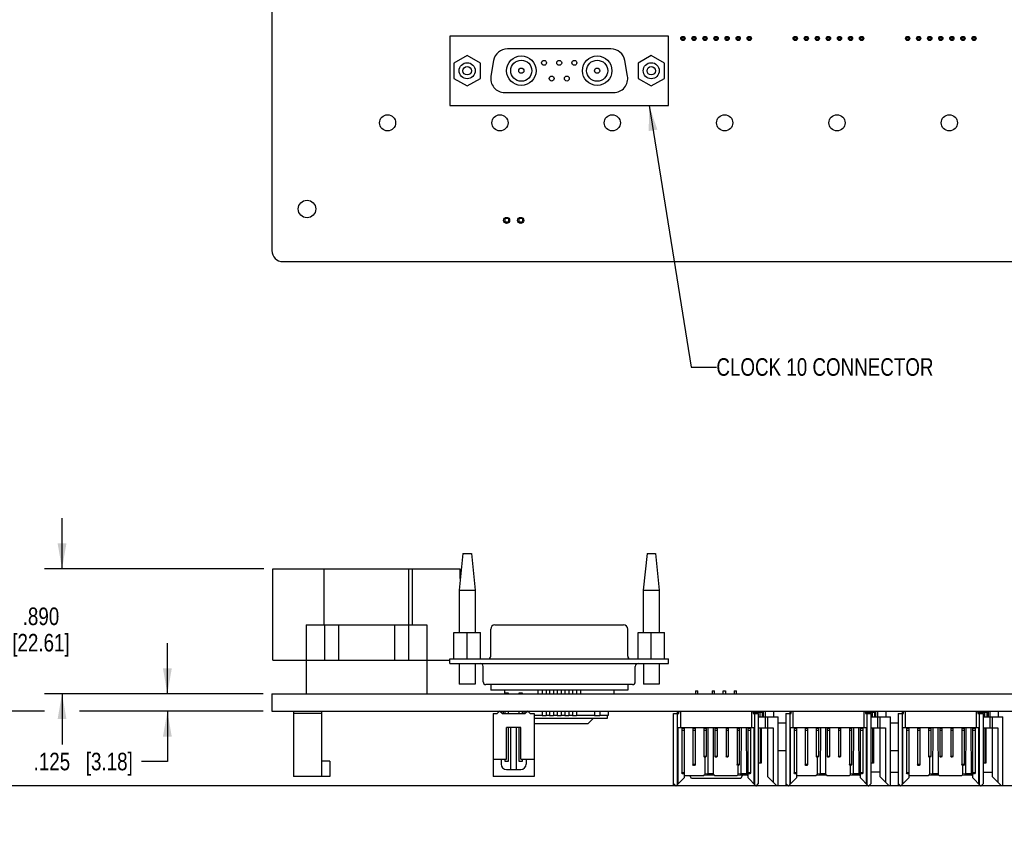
# Model space of a CAD drawing. Header units: inches. Extents: x 0 to 34, y 0 to 22.
# Tile 26 of 39: x 11.4 to 18.4, y 10.4 to 16.2. Entities that reach past the tile are written whole.
import ezdxf

# ---------------------------------------------------------------- set-up
doc = ezdxf.new("R2010")
doc.units = ezdxf.units.IN
doc.header["$LTSCALE"] = 1.87
doc.header["$MEASUREMENT"] = 0
doc.layers.get('0').update_dxf_attribs({"linetype": 'CONTINUOUS'})
doc.layers.add('DETAIL', color=7, linetype='CONTINUOUS')
doc.layers.add('DIMENSIONS', color=7, linetype='CONTINUOUS')
doc.styles.get("Standard").update_dxf_attribs({"font": 'txt', "width": 0.8})
doc.dimstyles.new('DIMSTYLE_1', dxfattribs={"dimtxt": 0.125, "dimasz": 0.18, "dimexe": 0.18, "dimexo": 0.0625, "dimgap": 0.09, "dimtad": 0, "dimtih": 1, "dimtoh": 1, "dimdec": 3, "dimzin": 4, "dimdsep": 46, "dimtxsty": 'STANDARD', "dimblk": '_FILLED', "dimblk1": '_FILLED', "dimblk2": '_FILLED', "dimcen": 0.09, "dimadec": 0, "dimazin": 0, "dimtp": 0.01, "dimtm": 0.01, "dimtfac": 1, "dimtdec": 3, "dimtofl": 0, "dimtmove": 0, "dimatfit": 3, "dimldrblk": '_FILLED', "dimfxl": 1, "dimtolj": 1, "dimtzin": 4, "dimarcsym": 0})
doc.dimstyles.get("Standard").update_dxf_attribs({"dimtxt": 0.125, "dimasz": 0.18, "dimexe": 0.18, "dimexo": 0.0625, "dimgap": 0.09, "dimtad": 0, "dimtih": 1, "dimtoh": 1, "dimdec": 3, "dimzin": 4, "dimdsep": 46, "dimtxsty": 'STANDARD', "dimblk": '_FILLED', "dimblk1": '_FILLED', "dimblk2": '_FILLED', "dimcen": 0.09, "dimadec": 0, "dimazin": 0, "dimtol": 1, "dimtp": 0.01, "dimtm": 0.01, "dimtfac": 1, "dimtdec": 3, "dimtofl": 0, "dimtmove": 0, "dimatfit": 3, "dimldrblk": '_FILLED', "dimfxl": 1, "dimtolj": 1, "dimtzin": 4, "dimarcsym": 0})

# ---------------------------------------------------------------- blocks, each defined once
blk = doc.blocks.new('_FILLED')
at = {"color": 0, "linetype": 'BYBLOCK'}
blk.add_solid([(0, 0), (-1, 0.174), (-1, -0.174)], dxfattribs=at)
blk = doc.blocks.new('*D6')
at = {"layer": 'DIMENSIONS', "color": 2, "linetype": 'CONTINUOUS'}
for p, q in [((12.4133, 11.3995), (12.4133, 11.7595)), ((13.0952, 11.3995), (12.2883, 11.3995)), ((13.0952, 11.2745), (12.2883, 11.2745)), ((12.4133, 11.2745), (12.4133, 10.9172)), ((12.4133, 10.9172), (12.2295, 10.9172))]:
    blk.add_line(p, q, dxfattribs=at)
at = {"layer": 'DIMENSIONS', "color": 2, "linetype": 'CONTINUOUS', "xscale": 0.18, "yscale": 0.18, "zscale": 0.18}
for p, rotation in [((12.4133, 11.3995), 270), ((12.4133, 11.2745), 90)]:
    blk.add_blockref('_FILLED', p, dxfattribs=dict(at, rotation=rotation))
at = {"layer": 'DIMENSIONS', "color": 2, "linetype": 'CONTINUOUS', "insert": (12.167, 10.9797), "char_height": 0.125, "width": 1.125, "attachment_point": 3, "line_spacing_factor": 0.9}
blk.add_mtext('.125{\\Ftxt.shx;\\W1.000000;\\H0.125000; }[3.18]', dxfattribs=at)
blk = doc.blocks.new('*D7')
at = {"layer": 'DIMENSIONS', "color": 2, "linetype": 'CONTINUOUS'}
for p, q in [((11.6633, 12.2895), (11.6633, 12.6495)), ((13.1008, 12.2895), (11.5383, 12.2895)), ((13.0952, 11.3995), (11.5383, 11.3995)), ((11.6633, 11.3995), (11.6633, 11.0395))]:
    blk.add_line(p, q, dxfattribs=at)
at = {"layer": 'DIMENSIONS', "color": 2, "linetype": 'CONTINUOUS', "xscale": 0.18, "yscale": 0.18, "zscale": 0.18}
for p, rotation in [((11.6633, 12.2895), 270), ((11.6633, 11.3995), 90)]:
    blk.add_blockref('_FILLED', p, dxfattribs=dict(at, rotation=rotation))
at = {"layer": 'DIMENSIONS', "color": 2, "linetype": 'CONTINUOUS', "insert": (11.5133, 12.0133), "char_height": 0.125, "width": 0.7, "attachment_point": 2, "line_spacing_factor": 0.9}
blk.add_mtext('.890\\P[22.61]', dxfattribs=at)
blk = doc.blocks.new('*D8')
at = {"layer": 'DIMENSIONS', "color": 2, "linetype": 'CONTINUOUS'}
for p, q in [((10.1633, 11.2745), (10.1633, 11.6345)), ((11.5383, 11.2745), (10.0383, 11.2745)), ((13.0952, 11.2745), (11.7883, 11.2745)), ((22.161, 10.7449), (10.0383, 10.7449)), ((10.1633, 10.7449), (10.1633, 10.3849))]:
    blk.add_line(p, q, dxfattribs=at)
at = {"layer": 'DIMENSIONS', "color": 2, "linetype": 'CONTINUOUS', "xscale": 0.18, "yscale": 0.18, "zscale": 0.18}
for p, rotation in [((10.1633, 11.2745), 270), ((10.1633, 10.7449), 90)]:
    blk.add_blockref('_FILLED', p, dxfattribs=dict(at, rotation=rotation))
at = {"layer": 'DIMENSIONS', "color": 2, "linetype": 'CONTINUOUS', "insert": (10.0133, 11.1674), "char_height": 0.125, "width": 0.7, "attachment_point": 2, "line_spacing_factor": 0.9}
blk.add_mtext('.530\\P[13.45]', dxfattribs=at)

msp = doc.modelspace()

# ---------------------------------------------------------------- linework, layer by layer
at = {"color": 7, "linetype": 'CONTINUOUS'}
for p, q in [((13.1577, 20.3298), (13.1577, 14.5542)), ((14.4254, 16.0815), (14.4254, 15.5875)), ((15.9813, 16.0815), (14.4254, 16.0815)), ((15.9813, 15.5875), (15.9813, 16.0815)), ((16.0762, 16.0513), (16.0762, 16.0768)), ((16.0762, 16.0719), (16.092, 16.0719)), ((16.092, 16.0682), (16.0762, 16.0682)), ((16.0762, 16.0599), (16.092, 16.0599)), ((16.092, 16.0562), (16.0762, 16.0562)), ((16.092, 16.0768), (16.092, 16.0513)), ((16.155, 16.0513), (16.155, 16.0768)), ((16.155, 16.0719), (16.1707, 16.0719)), ((16.1707, 16.0682), (16.155, 16.0682)), ((16.155, 16.0599), (16.1707, 16.0599)), ((16.1707, 16.0562), (16.155, 16.0562)), ((16.1707, 16.0768), (16.1707, 16.0513)), ((16.2337, 16.0513), (16.2337, 16.0768)), ((16.2337, 16.0719), (16.2495, 16.0719)), ((16.2495, 16.0682), (16.2337, 16.0682)), ((16.2337, 16.0599), (16.2495, 16.0599)), ((16.2495, 16.0562), (16.2337, 16.0562)), ((16.2495, 16.0768), (16.2495, 16.0513)), ((16.3125, 16.0513), (16.3125, 16.0768)), ((16.3125, 16.0719), (16.3282, 16.0719)), ((16.3282, 16.0682), (16.3125, 16.0682)), ((16.3125, 16.0599), (16.3282, 16.0599)), ((16.3282, 16.0562), (16.3125, 16.0562)), ((16.3282, 16.0768), (16.3282, 16.0513)), ((16.3912, 16.0513), (16.3912, 16.0768)), ((16.3912, 16.0719), (16.4069, 16.0719)), ((16.4069, 16.0682), (16.3912, 16.0682)), ((16.3912, 16.0599), (16.4069, 16.0599)), ((16.4069, 16.0562), (16.3912, 16.0562)), ((16.4069, 16.0768), (16.4069, 16.0513)), ((16.4699, 16.0513), (16.4699, 16.0768)), ((16.4699, 16.0719), (16.4857, 16.0719)), ((16.4857, 16.0682), (16.4699, 16.0682)), ((16.4699, 16.0599), (16.4857, 16.0599)), ((16.4857, 16.0562), (16.4699, 16.0562)), ((16.4857, 16.0768), (16.4857, 16.0513)), ((16.5487, 16.0513), (16.5487, 16.0768)), ((16.5487, 16.0719), (16.5644, 16.0719)), ((16.5644, 16.0682), (16.5487, 16.0682)), ((16.5487, 16.0599), (16.5644, 16.0599)), ((16.5644, 16.0562), (16.5487, 16.0562)), ((16.5644, 16.0768), (16.5644, 16.0513)), ((16.8762, 16.0513), (16.8762, 16.0768)), ((16.8762, 16.0719), (16.892, 16.0719)), ((16.892, 16.0682), (16.8762, 16.0682)), ((16.8762, 16.0599), (16.892, 16.0599)), ((16.892, 16.0562), (16.8762, 16.0562)), ((16.892, 16.0768), (16.892, 16.0513)), ((16.955, 16.0513), (16.955, 16.0768)), ((16.955, 16.0719), (16.9707, 16.0719)), ((16.9707, 16.0682), (16.955, 16.0682)), ((16.955, 16.0599), (16.9707, 16.0599)), ((16.9707, 16.0562), (16.955, 16.0562)), ((16.9707, 16.0768), (16.9707, 16.0513)), ((17.0337, 16.0513), (17.0337, 16.0768)), ((17.0337, 16.0719), (17.0495, 16.0719)), ((17.0495, 16.0682), (17.0337, 16.0682)), ((17.0337, 16.0599), (17.0495, 16.0599)), ((17.0495, 16.0562), (17.0337, 16.0562)), ((17.0495, 16.0768), (17.0495, 16.0513)), ((17.1124, 16.0513), (17.1124, 16.0768)), ((17.1124, 16.0719), (17.1282, 16.0719)), ((17.1282, 16.0682), (17.1124, 16.0682)), ((17.1124, 16.0599), (17.1282, 16.0599)), ((17.1282, 16.0562), (17.1124, 16.0562)), ((17.1282, 16.0768), (17.1282, 16.0513)), ((17.1912, 16.0513), (17.1912, 16.0768)), ((17.1912, 16.0719), (17.2069, 16.0719)), ((17.2069, 16.0682), (17.1912, 16.0682)), ((17.1912, 16.0599), (17.2069, 16.0599)), ((17.2069, 16.0562), (17.1912, 16.0562)), ((17.2069, 16.0768), (17.2069, 16.0513)), ((17.2699, 16.0513), (17.2699, 16.0768)), ((17.2699, 16.0719), (17.2857, 16.0719)), ((17.2857, 16.0682), (17.2699, 16.0682)), ((17.2699, 16.0599), (17.2857, 16.0599)), ((17.2857, 16.0562), (17.2699, 16.0562)), ((17.2857, 16.0768), (17.2857, 16.0513)), ((17.3487, 16.0513), (17.3487, 16.0768)), ((17.3487, 16.0719), (17.3644, 16.0719)), ((17.3644, 16.0682), (17.3487, 16.0682)), ((17.3487, 16.0599), (17.3644, 16.0599)), ((17.3644, 16.0562), (17.3487, 16.0562)), ((17.3644, 16.0768), (17.3644, 16.0513)), ((17.6762, 16.0513), (17.6762, 16.0768)), ((17.6762, 16.0719), (17.692, 16.0719)), ((17.692, 16.0682), (17.6762, 16.0682)), ((17.6762, 16.0599), (17.692, 16.0599)), ((17.692, 16.0562), (17.6762, 16.0562)), ((17.692, 16.0768), (17.692, 16.0513)), ((17.755, 16.0513), (17.755, 16.0768)), ((17.755, 16.0719), (17.7707, 16.0719)), ((17.7707, 16.0682), (17.755, 16.0682)), ((17.755, 16.0599), (17.7707, 16.0599)), ((17.7707, 16.0562), (17.755, 16.0562)), ((17.7707, 16.0768), (17.7707, 16.0513)), ((17.8337, 16.0513), (17.8337, 16.0768)), ((17.8337, 16.0719), (17.8495, 16.0719)), ((17.8495, 16.0682), (17.8337, 16.0682)), ((17.8337, 16.0599), (17.8495, 16.0599)), ((17.8495, 16.0562), (17.8337, 16.0562)), ((17.8495, 16.0768), (17.8495, 16.0513)), ((17.9124, 16.0513), (17.9124, 16.0768)), ((17.9124, 16.0719), (17.9282, 16.0719)), ((17.9282, 16.0682), (17.9124, 16.0682)), ((17.9124, 16.0599), (17.9282, 16.0599)), ((17.9282, 16.0562), (17.9124, 16.0562)), ((17.9282, 16.0768), (17.9282, 16.0513)), ((17.9912, 16.0513), (17.9912, 16.0768)), ((17.9912, 16.0719), (18.0069, 16.0719)), ((18.0069, 16.0682), (17.9912, 16.0682)), ((17.9912, 16.0599), (18.0069, 16.0599)), ((18.0069, 16.0562), (17.9912, 16.0562)), ((18.0069, 16.0768), (18.0069, 16.0513)), ((18.0699, 16.0513), (18.0699, 16.0768)), ((18.0699, 16.0719), (18.0857, 16.0719)), ((18.0857, 16.0682), (18.0699, 16.0682)), ((18.0699, 16.0599), (18.0857, 16.0599)), ((18.0857, 16.0562), (18.0699, 16.0562)), ((18.0857, 16.0768), (18.0857, 16.0513)), ((18.1487, 16.0513), (18.1487, 16.0768)), ((18.1487, 16.0719), (18.1644, 16.0719)), ((18.1644, 16.0682), (18.1487, 16.0682)), ((18.1487, 16.0599), (18.1644, 16.0599)), ((18.1644, 16.0562), (18.1487, 16.0562)), ((18.1644, 16.0768), (18.1644, 16.0513)), ((15.5718, 15.99), (14.8349, 15.99)), ((14.5479, 15.943), (14.4539, 15.8888)), ((14.6419, 15.8888), (14.5479, 15.943)), ((15.8589, 15.943), (15.7649, 15.8888)), ((15.9529, 15.8888), (15.8589, 15.943)), ((14.4539, 15.8888), (14.4539, 15.7802)), ((14.6419, 15.7802), (14.6419, 15.8888)), ((14.7365, 15.9074), (14.7169, 15.7964)), ((15.6898, 15.7964), (15.6703, 15.9074)), ((15.7649, 15.8888), (15.7649, 15.7802)), ((15.9529, 15.7802), (15.9529, 15.8888)), ((14.4539, 15.7802), (14.5479, 15.7259)), ((14.5479, 15.7259), (14.6419, 15.7802)), ((15.7649, 15.7802), (15.8589, 15.7259)), ((15.8589, 15.7259), (15.9529, 15.7802)), ((14.8154, 15.679), (15.5914, 15.679)), ((14.4254, 15.5875), (15.9813, 15.5875)), ((14.8165, 14.7815), (14.8165, 14.7565)), ((14.8415, 14.7815), (14.8165, 14.7815)), ((14.8415, 14.7565), (14.8165, 14.7565)), ((14.8415, 14.7815), (14.8415, 14.7565)), ((14.9165, 14.7815), (14.9165, 14.7565)), ((14.9415, 14.7815), (14.9165, 14.7815)), ((14.9415, 14.7565), (14.9165, 14.7565)), ((14.9415, 14.7815), (14.9415, 14.7565)), ((13.2364, 14.4755), (22.9215, 14.4755)), ((14.5179, 12.3975), (14.4908, 12.1365)), ((14.5179, 12.3975), (14.5779, 12.3975)), ((14.5779, 12.3975), (14.6049, 12.1365)), ((15.8289, 12.3975), (15.8018, 12.1365)), ((15.8289, 12.3975), (15.8889, 12.3975)), ((15.8889, 12.3975), (15.916, 12.1365)), ((13.1633, 11.6395), (13.1633, 12.2895)), ((13.1633, 12.2895), (14.4993, 12.2895)), ((13.5288, 11.8895), (13.5288, 12.2895)), ((14.1338, 11.8895), (14.1338, 12.2895)), ((14.1588, 11.8895), (14.1588, 12.2895)), ((14.4993, 12.2189), (14.4993, 12.2895)), ((14.4908, 12.1365), (14.4908, 11.8365)), ((14.4908, 12.1365), (14.6049, 12.1365)), ((14.6049, 12.1365), (14.6049, 11.8365)), ((15.8018, 12.1365), (15.8018, 11.8365)), ((15.8018, 12.1365), (15.916, 12.1365)), ((15.916, 12.1365), (15.916, 11.8365)), ((13.4013, 11.8895), (13.4013, 11.3995)), ((13.4013, 11.8895), (14.2613, 11.8895)), ((13.5313, 11.8895), (13.5313, 11.6395)), ((13.6313, 11.8895), (13.6313, 11.6395)), ((14.0313, 11.8895), (14.0313, 11.6395)), ((14.1313, 11.8895), (14.1313, 11.6395)), ((14.2613, 11.8895), (14.2613, 11.3995)), ((14.7154, 11.6675), (14.7154, 11.8605)), ((14.7454, 11.8905), (15.6614, 11.8905)), ((15.6914, 11.6675), (15.6914, 11.8605)), ((14.4539, 11.6475), (14.4539, 11.8365)), ((14.4539, 11.8365), (14.6419, 11.8365)), ((14.5479, 11.6475), (14.5479, 11.8365)), ((14.6419, 11.6475), (14.6419, 11.8365)), ((15.7649, 11.6475), (15.7649, 11.8365)), ((15.7649, 11.8365), (15.9529, 11.8365)), ((15.8589, 11.6475), (15.8589, 11.8365)), ((15.9529, 11.6475), (15.9529, 11.8365)), ((13.1633, 11.6395), (14.4254, 11.6395)), ((14.4254, 11.6145), (14.4254, 11.6475)), ((14.4254, 11.6475), (15.9813, 11.6475)), ((15.9813, 11.6145), (15.9813, 11.6475)), ((14.4254, 11.6145), (15.9813, 11.6145)), ((14.4919, 11.6145), (14.4919, 11.4683)), ((14.6039, 11.6145), (14.6039, 11.4683)), ((14.6619, 11.4845), (14.6619, 11.5945)), ((15.7449, 11.4845), (15.7449, 11.5945)), ((15.8029, 11.6145), (15.8029, 11.4683)), ((15.9149, 11.6145), (15.9149, 11.4683)), ((14.6039, 11.4683), (14.4919, 11.4683)), ((15.7249, 11.4645), (14.6819, 11.4645)), ((14.7154, 11.4645), (14.7154, 11.4245)), ((15.6914, 11.4645), (15.6914, 11.4245)), ((15.9149, 11.4683), (15.8029, 11.4683)), ((13.1577, 11.3995), (13.1577, 11.2745)), ((13.1577, 11.3995), (23.0002, 11.3995)), ((15.6914, 11.4245), (14.7154, 11.4245)), ((14.8148, 11.4245), (14.8148, 11.3995)), ((14.8165, 11.4045), (14.8165, 11.3995)), ((14.8415, 11.4045), (14.8165, 11.4045)), ((14.8415, 11.3995), (14.8415, 11.4045)), ((14.9165, 11.4045), (14.9165, 11.3995)), ((14.9415, 11.4045), (14.9165, 11.4045)), ((14.9415, 11.3995), (14.9415, 11.4045)), ((15.0518, 11.4245), (15.0518, 11.3995)), ((15.0814, 11.4245), (15.0814, 11.3995)), ((15.1094, 11.4245), (15.1094, 11.3995)), ((15.1354, 11.4245), (15.1354, 11.3995)), ((15.1634, 11.4245), (15.1634, 11.3995)), ((15.1894, 11.4245), (15.1894, 11.3995)), ((15.2174, 11.4245), (15.2174, 11.3995)), ((15.2434, 11.4245), (15.2434, 11.3995)), ((15.2714, 11.4245), (15.2714, 11.3995)), ((15.2974, 11.4245), (15.2974, 11.3995)), ((15.3254, 11.4245), (15.3254, 11.3995)), ((15.3549, 11.4245), (15.3549, 11.3995)), ((15.5919, 11.4245), (15.5919, 11.3995)), ((16.1743, 11.4201), (16.1743, 11.3995)), ((16.1743, 11.4201), (16.1908, 11.4201)), ((16.1908, 11.3995), (16.1908, 11.4201)), ((16.2924, 11.4201), (16.2924, 11.3995)), ((16.2924, 11.4201), (16.3089, 11.4201)), ((16.3089, 11.3995), (16.3089, 11.4201)), ((16.3711, 11.3995), (16.3711, 11.4201)), ((16.3711, 11.4201), (16.3877, 11.4201)), ((16.3877, 11.4201), (16.3877, 11.3995)), ((16.4499, 11.4201), (16.4499, 11.3995)), ((16.4499, 11.4201), (16.4664, 11.4201)), ((16.4664, 11.3995), (16.4664, 11.4201)), ((13.1577, 11.2745), (23.0002, 11.2745)), ((13.3113, 11.2745), (13.3113, 10.8095)), ((13.5113, 11.2595), (13.3113, 11.2595)), ((13.5113, 11.2745), (13.5113, 10.8095)), ((14.734, 11.2595), (14.734, 10.8095)), ((14.734, 11.2595), (14.7611, 11.2595)), ((14.779, 11.2745), (14.7611, 11.2595)), ((14.7968, 11.2595), (14.779, 11.2745)), ((14.7968, 11.2595), (14.9611, 11.2595)), ((14.8047, 11.2745), (14.8047, 11.2595)), ((14.8165, 11.2745), (14.8165, 11.2595)), ((14.8415, 11.2595), (14.8415, 11.2745)), ((14.9148, 11.2745), (14.9148, 11.2595)), ((14.9165, 11.2745), (14.9165, 11.2595)), ((14.9415, 11.2595), (14.9415, 11.2745)), ((14.9518, 11.2745), (14.9518, 11.2595)), ((14.979, 11.2745), (14.9611, 11.2595)), ((14.9968, 11.2595), (14.979, 11.2745)), ((14.9968, 11.2595), (15.024, 11.2595)), ((15.024, 11.2595), (15.024, 10.8095)), ((15.0814, 11.2449), (15.024, 11.2449)), ((15.5455, 11.2233), (15.024, 11.2233)), ((15.0814, 11.2745), (15.0814, 11.2435)), ((15.1094, 11.2435), (15.0814, 11.2435)), ((15.1094, 11.2745), (15.1094, 11.2435)), ((15.1354, 11.2449), (15.1094, 11.2449)), ((15.1354, 11.2745), (15.1354, 11.2435)), ((15.1634, 11.2435), (15.1354, 11.2435)), ((15.1634, 11.2745), (15.1634, 11.2435)), ((15.1894, 11.2449), (15.1634, 11.2449)), ((15.1894, 11.2745), (15.1894, 11.2435)), ((15.2174, 11.2435), (15.1894, 11.2435)), ((15.2174, 11.2745), (15.2174, 11.2435)), ((15.2434, 11.2449), (15.2174, 11.2449)), ((15.2434, 11.2745), (15.2434, 11.2435)), ((15.2714, 11.2435), (15.2434, 11.2435)), ((15.2714, 11.2745), (15.2714, 11.2435)), ((15.2974, 11.2449), (15.2714, 11.2449)), ((15.2974, 11.2745), (15.2974, 11.2435)), ((15.3254, 11.2435), (15.2974, 11.2435)), ((15.3254, 11.2745), (15.3254, 11.2435)), ((15.4549, 11.2449), (15.3254, 11.2449)), ((15.407, 11.1847), (15.4456, 11.2233)), ((15.4549, 11.2745), (15.4549, 11.2435)), ((15.4919, 11.2435), (15.4549, 11.2435)), ((15.4919, 11.2745), (15.4919, 11.2435)), ((15.5527, 11.2449), (15.4919, 11.2449)), ((15.5455, 11.2449), (15.5455, 11.2233)), ((15.5527, 11.2745), (15.5527, 11.2449)), ((16.0172, 10.7469), (16.0172, 11.2587)), ((16.0172, 11.2587), (16.0557, 11.2587)), ((16.0467, 10.7548), (16.0467, 11.2745)), ((16.0557, 11.2587), (16.0557, 11.2686)), ((16.0664, 11.2745), (16.0664, 11.1564)), ((16.5743, 11.1564), (16.5743, 11.2745)), ((16.585, 11.2686), (16.585, 11.2587)), ((16.585, 11.2587), (16.6235, 11.2587)), ((16.594, 11.2745), (16.594, 10.7548)), ((16.6038, 11.2587), (16.6038, 11.2745)), ((16.651, 11.2666), (16.6038, 11.2666)), ((16.6235, 10.7607), (16.6235, 11.2587)), ((16.6235, 11.2351), (16.7613, 11.2351)), ((16.631, 11.2666), (16.631, 11.2351)), ((16.651, 11.2351), (16.651, 11.2745)), ((16.6589, 11.2351), (16.6589, 11.2745)), ((16.6707, 11.2745), (16.6707, 11.1564)), ((16.6865, 11.2351), (16.6865, 10.8099)), ((16.7298, 11.2745), (16.7298, 11.2351)), ((16.7613, 10.7469), (16.7613, 11.2351)), ((16.8172, 11.2587), (16.8172, 10.7469)), ((16.8172, 11.2587), (16.8556, 11.2587)), ((16.8467, 10.7548), (16.8467, 11.2745)), ((16.8556, 11.2587), (16.8556, 11.2686)), ((16.8664, 11.2745), (16.8664, 11.1564)), ((17.3743, 11.1564), (17.3743, 11.2745)), ((17.385, 11.2686), (17.385, 11.2587)), ((17.385, 11.2587), (17.4235, 11.2587)), ((17.3939, 11.2745), (17.3939, 10.7548)), ((17.4038, 11.2587), (17.4038, 11.2745)), ((17.451, 11.2666), (17.4038, 11.2666)), ((17.4235, 10.7607), (17.4235, 11.2587)), ((17.4235, 11.2351), (17.5613, 11.2351)), ((17.431, 11.2666), (17.431, 11.2351)), ((17.451, 11.2351), (17.451, 11.2745)), ((17.4589, 11.2351), (17.4589, 11.2745)), ((17.4707, 11.2745), (17.4707, 11.1564)), ((17.4865, 11.2351), (17.4865, 10.8099)), ((17.5298, 11.2745), (17.5298, 11.2351)), ((17.5613, 10.7469), (17.5613, 11.2351)), ((17.6172, 11.2587), (17.6172, 10.7469)), ((17.6172, 11.2587), (17.6556, 11.2587)), ((17.6467, 10.7548), (17.6467, 11.2745)), ((17.6556, 11.2587), (17.6556, 11.2686)), ((17.6664, 11.2745), (17.6664, 11.1564)), ((18.1743, 11.1564), (18.1743, 11.2745)), ((18.185, 11.2686), (18.185, 11.2587)), ((18.185, 11.2587), (18.2235, 11.2587)), ((18.1939, 11.2745), (18.1939, 10.7548)), ((18.2038, 11.2587), (18.2038, 11.2745)), ((18.251, 11.2666), (18.2038, 11.2666)), ((18.2235, 10.7607), (18.2235, 11.2587)), ((18.2235, 11.2351), (18.3613, 11.2351)), ((18.231, 11.2666), (18.231, 11.2351)), ((18.251, 11.2351), (18.251, 11.2745)), ((18.2589, 11.2351), (18.2589, 11.2745)), ((18.2707, 11.2745), (18.2707, 11.1564)), ((18.2865, 11.2351), (18.2865, 10.8099)), ((18.3298, 11.2745), (18.3298, 11.2351)), ((18.3613, 10.7469), (18.3613, 11.2351)), ((14.829, 10.9345), (14.829, 11.1595)), ((14.929, 11.1595), (14.829, 11.1595)), ((14.8415, 10.9195), (14.8415, 11.1595)), ((14.859, 10.8595), (14.859, 11.1595)), ((14.899, 10.8595), (14.899, 11.1595)), ((14.9165, 11.1595), (14.9165, 10.9195)), ((14.929, 10.9345), (14.929, 11.1595)), ((15.407, 11.1847), (15.024, 11.1847)), ((16.5919, 11.1564), (16.0486, 11.1564)), ((16.0487, 11.1564), (16.0487, 10.7568)), ((16.0762, 11.1564), (16.0762, 10.8358)), ((16.092, 11.1524), (16.0762, 11.1524)), ((16.092, 11.1564), (16.092, 10.8001)), ((16.155, 11.1564), (16.155, 10.8949)), ((16.1707, 11.1524), (16.155, 11.1524)), ((16.1707, 11.1564), (16.1707, 10.8949)), ((16.2337, 11.1564), (16.2337, 10.954)), ((16.2495, 11.1524), (16.2337, 11.1524)), ((16.2495, 11.1564), (16.2495, 10.954)), ((16.2628, 11.1564), (16.2609, 10.8285)), ((16.2987, 11.1564), (16.3006, 10.8258)), ((16.3125, 11.1564), (16.3125, 10.954)), ((16.3282, 11.1524), (16.3125, 11.1524)), ((16.3282, 11.1564), (16.3282, 10.954)), ((16.3912, 11.1564), (16.3912, 10.954)), ((16.4069, 11.1524), (16.3912, 11.1524)), ((16.4069, 11.1564), (16.4069, 10.954)), ((16.4699, 11.1564), (16.4699, 10.8949)), ((16.4857, 11.1524), (16.4699, 11.1524)), ((16.4857, 11.1564), (16.4857, 10.8949)), ((16.499, 11.1564), (16.4972, 10.8285)), ((16.5349, 11.1564), (16.5368, 10.8258)), ((16.5487, 10.8001), (16.5487, 11.1564)), ((16.5644, 11.1524), (16.5487, 11.1524)), ((16.5644, 11.1564), (16.5644, 10.8358)), ((16.592, 10.7568), (16.592, 11.1564)), ((16.6235, 11.1564), (16.7258, 11.1564)), ((16.6333, 11.1564), (16.6333, 10.9064)), ((16.6412, 11.1564), (16.6412, 10.9064)), ((16.7258, 11.1564), (16.7258, 10.7705)), ((16.7613, 11.1922), (16.8172, 11.1922)), ((17.3919, 11.1564), (16.8486, 11.1564)), ((16.8487, 11.1564), (16.8487, 10.7568)), ((16.8762, 11.1564), (16.8762, 10.8358)), ((16.892, 11.1524), (16.8762, 11.1524)), ((16.892, 11.1564), (16.892, 10.8001)), ((16.955, 11.1564), (16.955, 10.8949)), ((16.9707, 11.1524), (16.955, 11.1524)), ((16.9707, 11.1564), (16.9707, 10.8949)), ((17.0337, 11.1564), (17.0337, 10.954)), ((17.0495, 11.1524), (17.0337, 11.1524)), ((17.0495, 11.1564), (17.0495, 10.954)), ((17.0628, 11.1564), (17.0609, 10.8285)), ((17.0987, 11.1564), (17.1005, 10.8258)), ((17.1124, 11.1564), (17.1124, 10.954)), ((17.1282, 11.1524), (17.1124, 11.1524)), ((17.1282, 11.1564), (17.1282, 10.954)), ((17.1912, 11.1564), (17.1912, 10.954)), ((17.2069, 11.1524), (17.1912, 11.1524)), ((17.2069, 11.1564), (17.2069, 10.954)), ((17.2699, 11.1564), (17.2699, 10.8949)), ((17.2857, 11.1524), (17.2699, 11.1524)), ((17.2857, 11.1564), (17.2857, 10.8949)), ((17.299, 11.1564), (17.2971, 10.8285)), ((17.3349, 11.1564), (17.3368, 10.8258)), ((17.3487, 10.8001), (17.3487, 11.1564)), ((17.3644, 11.1524), (17.3487, 11.1524)), ((17.3644, 11.1564), (17.3644, 10.8358)), ((17.392, 10.7568), (17.392, 11.1564)), ((17.4235, 11.1564), (17.5258, 11.1564)), ((17.4333, 11.1564), (17.4333, 10.9064)), ((17.4412, 11.1564), (17.4412, 10.9064)), ((17.5258, 11.1564), (17.5258, 10.7705)), ((17.5613, 11.1922), (17.6172, 11.1922)), ((18.1919, 11.1564), (17.6486, 11.1564)), ((17.6487, 11.1564), (17.6487, 10.7568)), ((17.6762, 11.1564), (17.6762, 10.8358)), ((17.692, 11.1524), (17.6762, 11.1524)), ((17.692, 11.1564), (17.692, 10.8001)), ((17.755, 11.1564), (17.755, 10.8949)), ((17.7707, 11.1524), (17.755, 11.1524)), ((17.7707, 11.1564), (17.7707, 10.8949)), ((17.8337, 11.1564), (17.8337, 10.954)), ((17.8495, 11.1524), (17.8337, 11.1524)), ((17.8495, 11.1564), (17.8495, 10.954)), ((17.8628, 11.1564), (17.8609, 10.8285)), ((17.8987, 11.1564), (17.9005, 10.8258)), ((17.9124, 11.1564), (17.9124, 10.954)), ((17.9282, 11.1524), (17.9124, 11.1524)), ((17.9282, 11.1564), (17.9282, 10.954)), ((17.9912, 11.1564), (17.9912, 10.954)), ((18.0069, 11.1524), (17.9912, 11.1524)), ((18.0069, 11.1564), (18.0069, 10.954)), ((18.0699, 11.1564), (18.0699, 10.8949)), ((18.0857, 11.1524), (18.0699, 11.1524)), ((18.0857, 11.1564), (18.0857, 10.8949)), ((18.099, 11.1564), (18.0971, 10.8285)), ((18.1349, 11.1564), (18.1368, 10.8258)), ((18.1487, 10.8001), (18.1487, 11.1564)), ((18.1644, 11.1524), (18.1487, 11.1524)), ((18.1644, 11.1564), (18.1644, 10.8358)), ((18.192, 10.7568), (18.192, 11.1564)), ((18.2235, 11.1564), (18.3258, 11.1564)), ((18.2333, 11.1564), (18.2333, 10.9064)), ((18.2412, 11.1564), (18.2412, 10.9064)), ((18.3258, 11.1564), (18.3258, 10.7705)), ((16.0762, 11.1411), (16.092, 11.1411)), ((16.155, 11.1411), (16.1707, 11.1411)), ((16.2337, 11.1411), (16.2495, 11.1411)), ((16.3125, 11.1411), (16.3282, 11.1411)), ((16.3912, 11.1411), (16.4069, 11.1411)), ((16.4699, 11.1411), (16.4857, 11.1411)), ((16.5487, 11.1411), (16.5644, 11.1411)), ((16.8762, 11.1411), (16.892, 11.1411)), ((16.955, 11.1411), (16.9707, 11.1411)), ((17.0337, 11.1411), (17.0495, 11.1411)), ((17.1124, 11.1411), (17.1282, 11.1411)), ((17.1912, 11.1411), (17.2069, 11.1411)), ((17.2699, 11.1411), (17.2857, 11.1411)), ((17.3487, 11.1411), (17.3644, 11.1411)), ((17.6762, 11.1411), (17.692, 11.1411)), ((17.755, 11.1411), (17.7707, 11.1411)), ((17.8337, 11.1411), (17.8495, 11.1411)), ((17.9124, 11.1411), (17.9282, 11.1411)), ((17.9912, 11.1411), (18.0069, 11.1411)), ((18.0699, 11.1411), (18.0857, 11.1411)), ((18.1487, 11.1411), (18.1644, 11.1411)), ((16.2373, 10.9477), (16.2337, 10.954)), ((16.2495, 10.954), (16.2337, 10.954)), ((16.2459, 10.9477), (16.2373, 10.9477)), ((16.2417, 10.8258), (16.2424, 10.9477)), ((16.2495, 10.954), (16.2459, 10.9477)), ((16.3161, 10.9477), (16.3125, 10.954)), ((16.3282, 10.954), (16.3125, 10.954)), ((16.3246, 10.9477), (16.3161, 10.9477)), ((16.3282, 10.954), (16.3246, 10.9477)), ((16.3948, 10.9477), (16.3912, 10.954)), ((16.4069, 10.954), (16.3912, 10.954)), ((16.4034, 10.9477), (16.3948, 10.9477)), ((16.4069, 10.954), (16.4034, 10.9477)), ((16.8172, 10.9922), (16.7613, 10.9922)), ((17.0373, 10.9477), (17.0337, 10.954)), ((17.0495, 10.954), (17.0337, 10.954)), ((17.0459, 10.9477), (17.0373, 10.9477)), ((17.0417, 10.8258), (17.0424, 10.9477)), ((17.0495, 10.954), (17.0459, 10.9477)), ((17.116, 10.9477), (17.1124, 10.954)), ((17.1282, 10.954), (17.1124, 10.954)), ((17.1246, 10.9477), (17.116, 10.9477)), ((17.1282, 10.954), (17.1246, 10.9477)), ((17.1948, 10.9477), (17.1912, 10.954)), ((17.2069, 10.954), (17.1912, 10.954)), ((17.2033, 10.9477), (17.1948, 10.9477)), ((17.2069, 10.954), (17.2033, 10.9477)), ((17.6172, 10.9922), (17.5613, 10.9922)), ((17.8495, 10.954), (17.8337, 10.954)), ((17.8373, 10.9477), (17.8337, 10.954)), ((17.8459, 10.9477), (17.8373, 10.9477)), ((17.8417, 10.8258), (17.8424, 10.9477)), ((17.8495, 10.954), (17.8459, 10.9477)), ((17.9282, 10.954), (17.9124, 10.954)), ((17.916, 10.9477), (17.9124, 10.954)), ((17.9246, 10.9477), (17.916, 10.9477)), ((17.9282, 10.954), (17.9246, 10.9477)), ((18.0069, 10.954), (17.9912, 10.954)), ((17.9948, 10.9477), (17.9912, 10.954)), ((18.0033, 10.9477), (17.9948, 10.9477)), ((18.0069, 10.954), (18.0033, 10.9477)), ((13.5713, 10.9195), (13.5113, 10.9195)), ((13.5713, 10.9195), (13.5713, 10.8095)), ((14.734, 10.9345), (14.829, 10.9345)), ((14.789, 10.9345), (14.789, 10.8995)), ((14.8165, 10.9345), (14.8165, 10.9195)), ((14.8165, 10.9195), (14.8415, 10.9195)), ((14.9165, 10.9195), (14.9415, 10.9195)), ((14.929, 10.9345), (15.024, 10.9345)), ((14.9415, 10.9195), (14.9415, 10.9345)), ((14.969, 10.9345), (14.969, 10.8995)), ((16.1586, 10.8887), (16.155, 10.8949)), ((16.1707, 10.8949), (16.155, 10.8949)), ((16.1671, 10.8887), (16.1586, 10.8887)), ((16.1707, 10.8949), (16.1671, 10.8887)), ((16.4735, 10.8887), (16.4699, 10.8949)), ((16.4857, 10.8949), (16.4699, 10.8949)), ((16.4821, 10.8887), (16.4735, 10.8887)), ((16.4779, 10.8258), (16.4783, 10.8887)), ((16.4857, 10.8949), (16.4821, 10.8887)), ((16.6412, 10.9064), (16.6235, 10.9064)), ((16.9586, 10.8887), (16.955, 10.8949)), ((16.9707, 10.8949), (16.955, 10.8949)), ((16.9671, 10.8887), (16.9586, 10.8887)), ((16.9707, 10.8949), (16.9671, 10.8887)), ((17.2735, 10.8887), (17.2699, 10.8949)), ((17.2857, 10.8949), (17.2699, 10.8949)), ((17.2821, 10.8887), (17.2735, 10.8887)), ((17.2779, 10.8258), (17.2783, 10.8887)), ((17.2857, 10.8949), (17.2821, 10.8887)), ((17.4412, 10.9064), (17.4235, 10.9064)), ((17.7707, 10.8949), (17.755, 10.8949)), ((17.7586, 10.8887), (17.755, 10.8949)), ((17.7671, 10.8887), (17.7586, 10.8887)), ((17.7707, 10.8949), (17.7671, 10.8887)), ((18.0857, 10.8949), (18.0699, 10.8949)), ((18.0735, 10.8887), (18.0699, 10.8949)), ((18.0821, 10.8887), (18.0735, 10.8887)), ((18.0779, 10.8258), (18.0783, 10.8887)), ((18.0857, 10.8949), (18.0821, 10.8887)), ((18.2412, 10.9064), (18.2235, 10.9064)), ((13.5713, 10.8095), (13.3113, 10.8095)), ((15.024, 10.8095), (14.734, 10.8095)), ((14.829, 10.8595), (14.929, 10.8595)), ((16.0369, 10.7449), (16.092, 10.8001)), ((16.0798, 10.8296), (16.0762, 10.8358)), ((16.092, 10.8358), (16.0762, 10.8358)), ((16.0884, 10.8296), (16.0798, 10.8296)), ((16.092, 10.8358), (16.0884, 10.8296)), ((16.092, 10.8179), (16.2338, 10.8179)), ((16.1442, 10.7961), (16.1333, 10.8179)), ((16.2417, 10.8258), (16.2338, 10.8179)), ((16.2353, 10.8194), (16.2576, 10.8214)), ((16.2609, 10.8286), (16.2417, 10.8269)), ((16.2576, 10.8214), (16.2609, 10.8286)), ((16.2576, 10.8214), (16.305, 10.8214)), ((16.3006, 10.8285), (16.2609, 10.8285)), ((16.3085, 10.8179), (16.3006, 10.8258)), ((16.3085, 10.8179), (16.47, 10.8179)), ((16.4779, 10.8258), (16.47, 10.8179)), ((16.4715, 10.8194), (16.4938, 10.8214)), ((16.4971, 10.8286), (16.4779, 10.8269)), ((16.4938, 10.8214), (16.4971, 10.8286)), ((16.4938, 10.8214), (16.5412, 10.8214)), ((16.5091, 10.8214), (16.4965, 10.7961)), ((16.5368, 10.8285), (16.4971, 10.8285)), ((16.5447, 10.8179), (16.5368, 10.8258)), ((16.5447, 10.8179), (16.5487, 10.8179)), ((16.5523, 10.8296), (16.5487, 10.8358)), ((16.5644, 10.8358), (16.5487, 10.8358)), ((16.5487, 10.8001), (16.6038, 10.7449)), ((16.5608, 10.8296), (16.5523, 10.8296)), ((16.5644, 10.8358), (16.5608, 10.8296)), ((16.6865, 10.8099), (16.7495, 10.7469)), ((16.8369, 10.7449), (16.892, 10.8001)), ((16.8798, 10.8296), (16.8762, 10.8358)), ((16.892, 10.8358), (16.8762, 10.8358)), ((16.8884, 10.8296), (16.8798, 10.8296)), ((16.892, 10.8358), (16.8884, 10.8296)), ((16.892, 10.8179), (17.0338, 10.8179)), ((17.0417, 10.8258), (17.0338, 10.8179)), ((17.0353, 10.8194), (17.0576, 10.8214)), ((17.0609, 10.8286), (17.0417, 10.8269)), ((17.0576, 10.8214), (17.0609, 10.8286)), ((17.0576, 10.8214), (17.105, 10.8214)), ((17.1006, 10.8285), (17.0609, 10.8285)), ((17.1085, 10.8179), (17.1005, 10.8258)), ((17.1085, 10.8179), (17.27, 10.8179)), ((17.2779, 10.8258), (17.27, 10.8179)), ((17.2715, 10.8194), (17.2938, 10.8214)), ((17.2971, 10.8286), (17.2779, 10.8269)), ((17.2938, 10.8214), (17.2971, 10.8286)), ((17.2938, 10.8214), (17.3412, 10.8214)), ((17.3368, 10.8285), (17.2971, 10.8285)), ((17.3447, 10.8179), (17.3368, 10.8258)), ((17.3447, 10.8179), (17.3487, 10.8179)), ((17.3523, 10.8296), (17.3487, 10.8358)), ((17.3644, 10.8358), (17.3487, 10.8358)), ((17.3487, 10.8001), (17.4038, 10.7449)), ((17.3608, 10.8296), (17.3523, 10.8296)), ((17.3644, 10.8358), (17.3608, 10.8296)), ((17.4865, 10.8422), (17.4235, 10.8422)), ((17.4865, 10.8099), (17.5495, 10.7469)), ((17.5613, 10.8422), (17.6172, 10.8422)), ((17.6369, 10.7449), (17.692, 10.8001)), ((17.692, 10.8358), (17.6762, 10.8358)), ((17.6798, 10.8296), (17.6762, 10.8358)), ((17.6884, 10.8296), (17.6798, 10.8296)), ((17.692, 10.8358), (17.6884, 10.8296)), ((17.692, 10.8179), (17.8338, 10.8179)), ((17.8417, 10.8258), (17.8338, 10.8179)), ((17.8353, 10.8194), (17.8576, 10.8214)), ((17.8609, 10.8286), (17.8417, 10.8269)), ((17.8576, 10.8214), (17.8609, 10.8286)), ((17.8576, 10.8214), (17.905, 10.8214)), ((17.9006, 10.8285), (17.8609, 10.8285)), ((17.9085, 10.8179), (17.9005, 10.8258)), ((17.9085, 10.8179), (18.07, 10.8179)), ((18.0779, 10.8258), (18.07, 10.8179)), ((18.0715, 10.8194), (18.0938, 10.8214)), ((18.0971, 10.8286), (18.0779, 10.8269)), ((18.0938, 10.8214), (18.0971, 10.8286)), ((18.0938, 10.8214), (18.1412, 10.8214)), ((18.1368, 10.8285), (18.0971, 10.8285)), ((18.1447, 10.8179), (18.1368, 10.8258)), ((18.1447, 10.8179), (18.1487, 10.8179)), ((18.1644, 10.8358), (18.1487, 10.8358)), ((18.1523, 10.8296), (18.1487, 10.8358)), ((18.1487, 10.8001), (18.2038, 10.7449)), ((18.1608, 10.8296), (18.1523, 10.8296)), ((18.1644, 10.8358), (18.1608, 10.8296)), ((18.2235, 10.8422), (18.2865, 10.8422)), ((18.2865, 10.8099), (18.3495, 10.7469)), ((16.0172, 10.7607), (16.0329, 10.7449)), ((16.0172, 10.7469), (16.029, 10.7469)), ((16.029, 10.7469), (16.03, 10.7479)), ((16.0329, 10.7449), (16.0369, 10.7449)), ((16.4965, 10.7961), (16.1442, 10.7961)), ((16.6038, 10.7449), (16.6077, 10.7449)), ((16.6077, 10.7449), (16.6235, 10.7607)), ((16.7495, 10.7469), (16.7613, 10.7469)), ((16.8172, 10.7607), (16.8329, 10.7449)), ((16.8172, 10.7469), (16.829, 10.7469)), ((16.829, 10.7469), (16.83, 10.7479)), ((16.8329, 10.7449), (16.8369, 10.7449)), ((17.4038, 10.7449), (17.4077, 10.7449)), ((17.4077, 10.7449), (17.4235, 10.7607)), ((17.5495, 10.7469), (17.5613, 10.7469)), ((17.6172, 10.7607), (17.6329, 10.7449)), ((17.6172, 10.7469), (17.629, 10.7469)), ((17.629, 10.7469), (17.63, 10.7479)), ((17.6329, 10.7449), (17.6369, 10.7449)), ((18.2038, 10.7449), (18.2077, 10.7449)), ((18.2077, 10.7449), (18.2235, 10.7607)), ((18.3495, 10.7469), (18.3613, 10.7469))]:
    msp.add_line(p, q, dxfattribs=at)
for centre, radius in [((16.0841, 16.064), 0.015), ((16.1629, 16.064), 0.015), ((16.2416, 16.064), 0.015), ((16.3203, 16.064), 0.015), ((16.3991, 16.064), 0.015), ((16.4778, 16.064), 0.015), ((16.5566, 16.064), 0.015), ((16.8841, 16.064), 0.015), ((16.9628, 16.064), 0.015), ((17.0416, 16.064), 0.015), ((17.1203, 16.064), 0.015), ((17.1991, 16.064), 0.015), ((17.2778, 16.064), 0.015), ((17.3565, 16.064), 0.015), ((17.6841, 16.064), 0.015), ((17.7628, 16.064), 0.015), ((17.8416, 16.064), 0.015), ((17.9203, 16.064), 0.015), ((17.9991, 16.064), 0.015), ((18.0778, 16.064), 0.015), ((18.1565, 16.064), 0.015), ((14.9333, 15.8345), 0.105), ((15.4734, 15.8345), 0.105), ((14.5479, 15.8345), 0.0571), ((14.5479, 15.8345), 0.03), ((14.9333, 15.8345), 0.075), ((14.9333, 15.8345), 0.0185), ((15.0954, 15.8905), 0.0175), ((15.2034, 15.8905), 0.0175), ((15.3114, 15.8905), 0.0175), ((15.4734, 15.8345), 0.075), ((15.4734, 15.8345), 0.0185), ((15.8589, 15.8345), 0.0571), ((15.8589, 15.8345), 0.03), ((15.1494, 15.7785), 0.0175), ((15.2574, 15.7785), 0.0175), ((13.9813, 15.4636), 0.0575), ((14.7813, 15.4636), 0.0575), ((15.5813, 15.4636), 0.0575), ((16.3813, 15.4636), 0.0575), ((17.1813, 15.4636), 0.0575), ((17.9813, 15.4636), 0.0575), ((13.4077, 14.8505), 0.0625), ((14.829, 14.769), 0.0215), ((14.929, 14.769), 0.0215)]:
    msp.add_circle(centre, radius, dxfattribs=at)
for centre, radius, start, end in [((14.8349, 15.89), 0.1, 90, 170), ((15.5718, 15.89), 0.1, 10, 90), ((14.8154, 15.779), 0.1, 170, 270), ((15.5914, 15.779), 0.1, 270, 10), ((13.2364, 14.5542), 0.0787, 180, 270), ((14.7454, 11.8605), 0.03, 90, 180), ((15.6614, 11.8605), 0.03, 0, 90), ((14.6954, 11.6675), 0.02, 270, 360), ((15.7114, 11.6675), 0.02, 180, 270), ((14.6419, 11.5945), 0.02, 0, 90), ((15.7649, 11.5945), 0.02, 90, 180), ((14.6819, 11.4845), 0.02, 180, 270), ((15.7249, 11.4845), 0.02, 270, 360), ((16.5791, 11.2686), 0.00591, 359.99981, 90.00019), ((17.3791, 11.2686), 0.00591, 359.99981, 90.00019), ((18.1791, 11.2686), 0.00591, 359.99981, 90.00019), ((14.829, 10.8995), 0.04, 180, 270), ((14.929, 10.8995), 0.04, 270, 360)]:
    msp.add_arc(centre, radius, start, end, dxfattribs=at)
for centre, start_param, end_param in [((16.0616, 11.2686), 0, 1.570797), ((16.8615, 11.2686), 0.000004, 1.570801), ((17.6615, 11.2686), 0, 1.570797)]:
    msp.add_ellipse(centre, major_axis=(0, 0.00591), ratio=1, start_param=start_param, end_param=end_param, dxfattribs=at)

# ---------------------------------------------------------------- texts
at = {"layer": 'DETAIL', "color": 2, "linetype": 'CONTINUOUS', "insert": (16.3227, 13.788), "char_height": 0.125, "width": 1.8, "attachment_point": 1, "line_spacing_factor": 0.9}
msp.add_mtext('CLOCK 10 CONNECTOR', dxfattribs=at)

# ---------------------------------------------------------------- dimensions: what is measured, and where the dimension line sits
at = {"layer": 'DIMENSIONS', "color": 2, "linetype": 'CONTINUOUS'}
for base, p1, p2, angle, picture, middle in [((11.6633, 12.2895), (13.0952, 11.3995), (13.1008, 12.2895), 90, '*D7', (11.5383, 11.857)), ((12.4133, 11.2745), (13.0952, 11.3995), (13.0952, 11.2745), 270, '*D6', (11.3545, 10.9172)), ((10.1633, 10.7449), (13.0952, 11.2745), (22.161, 10.7449), 270, '*D8', (10.0383, 11.0111))]:
    dim = msp.add_linear_dim(base=base, p1=p1, p2=p2, angle=angle, dimstyle='DIMSTYLE_1', dxfattribs=at)
    dim.commit()
    dim.dimension.update_dxf_attribs({"geometry": picture, "text_midpoint": middle, "dimtype": 160})

# ---------------------------------------------------------------- leaders
at = {"layer": 'DETAIL', "color": 2, "linetype": 'CONTINUOUS'}
msp.add_leader([(15.8432, 15.5875), (16.1427, 13.7255), (16.3227, 13.7255)], dimstyle='STANDARD', override={"dimtad": 0}, dxfattribs=at)

doc.saveas('drawing.dxf')
